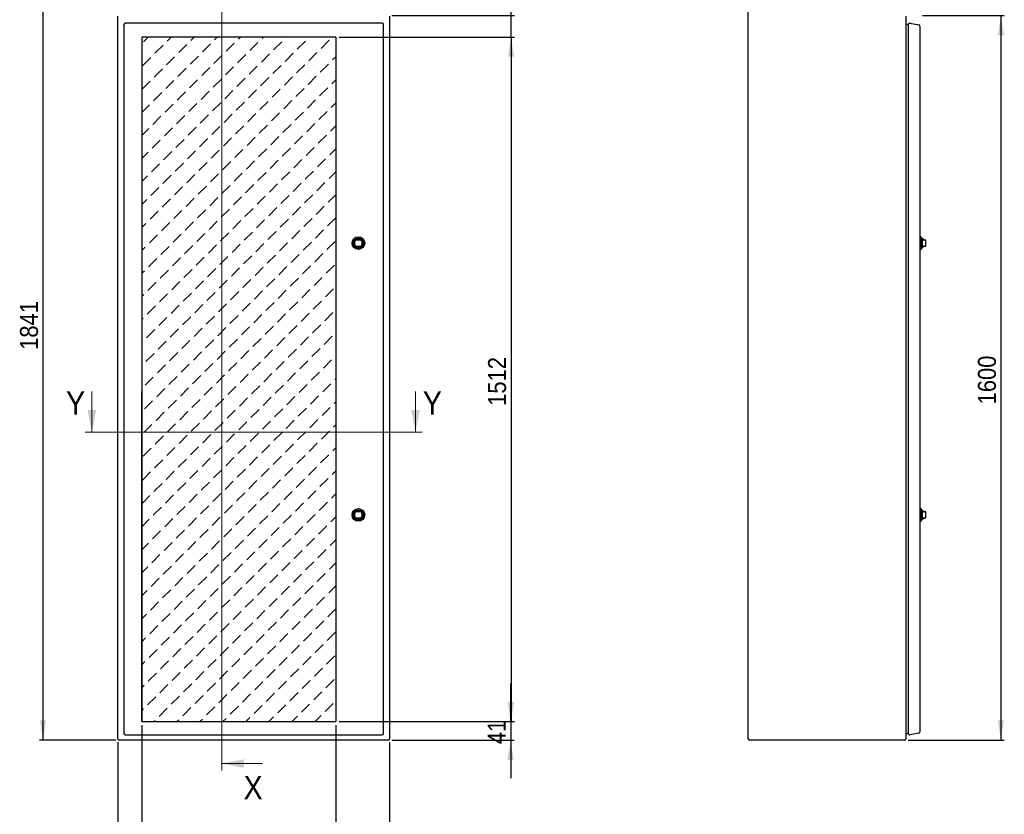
# Model space of a CAD drawing. Header units: millimetres. Extents: x 0 to 6308, y -1 to 4454.
# Tile 4 of 6: x 2628 to 4801, y 1518 to 3272. Entities that reach past the tile are written whole.
import ezdxf

# ---------------------------------------------------------------- set-up
doc = ezdxf.new("R2010")
doc.units = ezdxf.units.MM
doc.header["$LTSCALE"] = 7.5
doc.layers.add('SLD-0', color=7, linetype='Continuous')
doc.layers.add('SLD-0_0', color=179, linetype='Continuous')
doc.styles.add('SLDTEXTSTYLE3', font='GOTHIC.TTF', dxfattribs={"width": 0.913})
doc.dimstyles.new('SLDDIMSTYLE0', dxfattribs={"dimtxt": 39.6875, "dimasz": 43.65625, "dimexe": 0, "dimexo": 0.0625, "dimgap": 9.921875, "dimtad": 1, "dimrnd": 1e-09, "dimzin": 12, "dimdsep": 46, "dimtxsty": 'SLDTEXTSTYLE3', "dimsah": 1, "dimcen": 0.09, "dimadec": 0, "dimazin": 3, "dimtfac": 1, "dimtmove": 0, "dimatfit": 0, "dimfxl": 1, "dimfrac": 2, "dimtolj": 1, "dimtzin": 12, "dimarcsym": 0})
doc.dimstyles.new('SLDDIMSTYLE1', dxfattribs={"dimtxt": 39.6875, "dimasz": 43.65625, "dimexe": 0, "dimexo": 0.0625, "dimgap": 9.921875, "dimtad": 1, "dimdec": 0, "dimrnd": 1e-09, "dimzin": 12, "dimdsep": 46, "dimtxsty": 'SLDTEXTSTYLE3', "dimsah": 1, "dimcen": 0.09, "dimadec": 0, "dimazin": 3, "dimtfac": 1, "dimtdec": 0, "dimtmove": 0, "dimatfit": 0, "dimfxl": 1, "dimfrac": 2, "dimtolj": 1, "dimtzin": 12, "dimarcsym": 0})
doc.dimstyles.new('SLDDIMSTYLE2', dxfattribs={"dimtxt": 39.6875, "dimasz": 43.65625, "dimexe": 0, "dimexo": 0.0625, "dimgap": 9.921875, "dimtad": 1, "dimdec": 0, "dimrnd": 1e-09, "dimzin": 12, "dimdsep": 46, "dimtxsty": 'SLDTEXTSTYLE3', "dimsah": 1, "dimcen": 0.09, "dimadec": 0, "dimazin": 3, "dimtfac": 1, "dimtdec": 0, "dimtofl": 0, "dimtmove": 0, "dimatfit": 3, "dimfxl": 1, "dimfrac": 2, "dimtolj": 1, "dimtzin": 12, "dimarcsym": 0})
doc.dimstyles.new('SLDDIMSTYLE3', dxfattribs={"dimtxt": 39.6875, "dimasz": 43.65625, "dimexe": 0, "dimexo": 0.0625, "dimgap": 9.921875, "dimtad": 1, "dimrnd": 1e-09, "dimzin": 12, "dimdsep": 46, "dimtxsty": 'SLDTEXTSTYLE3', "dimsah": 1, "dimcen": 0.09, "dimadec": 0, "dimazin": 3, "dimtfac": 1, "dimtofl": 0, "dimtmove": 0, "dimatfit": 3, "dimfxl": 1, "dimfrac": 2, "dimtolj": 1, "dimtzin": 12, "dimarcsym": 0})

# ---------------------------------------------------------------- blocks, each defined once
blk = doc.blocks.new('SW_HATCH_1')
at = {"color": 0, "linetype": 'Continuous', "lineweight": 18}
for p, q in [((0, 0), (10.6, 10.6)), ((52.3, 1.5), (61.4, 10.6)), ((104.7, 3.1), (112.2, 10.6)), ((157, 4.6), (163, 10.6)), ((209.4, 6.2), (213.8, 10.6)), ((261.7, 7.7), (264.6, 10.6)), ((287.1, -17.7), (305.1, 0.3)), ((314, 9.2), (315.4, 10.6)), ((339.4, -16.2), (357.4, 1.8)), ((391.8, -14.6), (409.7, 3.3)), ((25.4, -25.4), (43.4, -7.4)), ((77.7, -23.9), (95.7, -5.9)), ((130.1, -22.3), (148, -4.4)), ((182.4, -20.8), (200.4, -2.8)), ((234.8, -19.2), (252.7, -1.3)), ((-1.5, -52.3), (16.4, -34.4)), ((50.8, -50.8), (68.8, -32.8)), ((103.1, -49.3), (121.1, -31.3)), ((155.5, -47.7), (173.4, -29.8)), ((207.8, -46.2), (225.8, -28.2)), ((260.2, -44.6), (278.1, -26.7)), ((312.5, -43.1), (330.5, -25.1)), ((364.8, -41.6), (382.8, -23.6)), ((417.2, -40), (424.2, -33)), ((23.9, -77.7), (41.8, -59.8)), ((76.2, -76.2), (94.2, -58.2)), ((128.5, -74.7), (146.5, -56.7)), ((180.9, -73.1), (198.8, -55.2)), ((233.2, -71.6), (251.2, -53.6)), ((285.6, -70), (303.5, -52.1)), ((337.9, -68.5), (355.9, -50.5)), ((390.2, -67), (408.2, -49)), ((-3.1, -104.7), (14.9, -86.7)), ((49.3, -103.1), (67.2, -85.2)), ((101.6, -101.6), (119.6, -83.6)), ((153.9, -100.1), (171.9, -82.1)), ((206.3, -98.5), (224.2, -80.6)), ((258.6, -97), (276.6, -79)), ((311, -95.4), (328.9, -77.5)), ((363.3, -93.9), (381.3, -75.9)), ((415.6, -92.4), (424.2, -83.8)), ((179.3, -125.5), (197.3, -107.5)), ((231.7, -123.9), (249.6, -106)), ((284, -122.4), (302, -104.4)), ((336.4, -120.8), (354.3, -102.9)), ((388.7, -119.3), (406.7, -101.3)), ((22.3, -130.1), (40.3, -112.1)), ((74.7, -128.5), (92.6, -110.6)), ((127, -127), (145, -109)), ((309.4, -147.8), (327.4, -129.8)), ((361.8, -146.2), (379.7, -128.3)), ((-3.8, -156.2), (13.3, -139.1)), ((47.7, -155.5), (65.7, -137.5)), ((100.1, -153.9), (118, -136)), ((152.4, -152.4), (170.4, -134.4)), ((204.7, -150.9), (222.7, -132.9)), ((257.1, -149.3), (275, -131.4)), ((414.1, -144.7), (424.2, -134.6)), ((20.8, -182.4), (38.7, -164.5)), ((73.1, -180.9), (91.1, -162.9)), ((125.5, -179.3), (143.4, -161.4)), ((177.8, -177.8), (195.8, -159.8)), ((230.1, -176.3), (248.1, -158.3)), ((282.5, -174.7), (300.4, -156.8)), ((334.8, -173.2), (352.8, -155.2)), ((387.2, -171.6), (405.1, -153.7)), ((-3.8, -207), (11.8, -191.4)), ((46.2, -207.8), (64.1, -189.9)), ((98.5, -206.3), (116.5, -188.3)), ((150.9, -204.7), (168.8, -186.8)), ((203.2, -203.2), (221.2, -185.2)), ((255.5, -201.7), (273.5, -183.7)), ((307.9, -200.1), (325.8, -182.2)), ((360.2, -198.6), (378.2, -180.6)), ((412.6, -197), (424.2, -185.4)), ((19.2, -234.8), (37.2, -216.8)), ((71.6, -233.2), (89.5, -215.3)), ((123.9, -231.7), (141.9, -213.7)), ((176.3, -230.1), (194.2, -212.2)), ((228.6, -228.6), (246.6, -210.6)), ((280.9, -227.1), (298.9, -209.1)), ((333.3, -225.5), (351.2, -207.6)), ((385.6, -224), (403.6, -206)), ((201.7, -255.5), (219.6, -237.6)), ((254, -254), (272, -236)), ((306.3, -252.5), (324.3, -234.5)), ((358.7, -250.9), (376.6, -233)), ((411, -249.4), (424.2, -236.2)), ((-3.8, -257.8), (10.3, -243.7)), ((44.6, -260.2), (62.6, -242.2)), ((97, -258.6), (114.9, -240.7)), ((149.3, -257.1), (167.3, -239.1)), ((331.7, -277.9), (349.7, -259.9)), ((384.1, -276.3), (402, -258.4)), ((17.7, -287.1), (35.7, -269.1)), ((70, -285.6), (88, -267.6)), ((122.4, -284), (140.3, -266.1)), ((174.7, -282.5), (192.7, -264.5)), ((227.1, -280.9), (245, -263)), ((279.4, -279.4), (297.4, -261.4)), ((-3.8, -308.6), (8.7, -296.1)), ((43.1, -312.5), (61.1, -294.5)), ((95.4, -311), (113.4, -293)), ((147.8, -309.4), (165.7, -291.5)), ((200.1, -307.9), (218.1, -289.9)), ((252.5, -306.3), (270.4, -288.4)), ((304.8, -304.8), (322.8, -286.8)), ((357.1, -303.3), (375.1, -285.3)), ((409.5, -301.7), (424.2, -287)), ((16.2, -339.4), (34.1, -321.5)), ((68.5, -337.9), (86.5, -319.9)), ((120.8, -336.4), (138.8, -318.4)), ((173.2, -334.8), (191.1, -316.9)), ((225.5, -333.3), (243.5, -315.3)), ((277.9, -331.7), (295.8, -313.8)), ((330.2, -330.2), (348.2, -312.2)), ((382.5, -328.7), (400.5, -310.7)), ((41.6, -364.8), (59.5, -346.9)), ((93.9, -363.3), (111.9, -345.3)), ((146.2, -361.8), (164.2, -343.8)), ((198.6, -360.2), (216.5, -342.3)), ((250.9, -358.7), (268.9, -340.7)), ((303.3, -357.1), (321.2, -339.2)), ((355.6, -355.6), (373.6, -337.6)), ((407.9, -354.1), (424.2, -337.8)), ((-3.8, -359.4), (7.2, -348.4)), ((171.6, -387.2), (189.6, -369.2)), ((224, -385.6), (241.9, -367.7)), ((276.3, -384.1), (294.3, -366.1)), ((328.7, -382.5), (346.6, -364.6)), ((381, -381), (399, -363)), ((14.6, -391.8), (32.6, -373.8)), ((67, -390.2), (84.9, -372.3)), ((119.3, -388.7), (137.3, -370.7)), ((354.1, -407.9), (372, -390)), ((406.4, -406.4), (424.2, -388.6)), ((-3.8, -410.2), (5.6, -400.8)), ((40, -417.2), (58, -399.2)), ((92.4, -415.6), (110.3, -397.7)), ((144.7, -414.1), (162.7, -396.1)), ((197, -412.6), (215, -394.6)), ((249.4, -411), (267.3, -393.1)), ((301.7, -409.5), (319.7, -391.5)), ((13.1, -444.1), (31, -426.2)), ((65.4, -442.6), (83.4, -424.6)), ((117.8, -441), (135.7, -423.1)), ((170.1, -439.5), (188.1, -421.5)), ((222.4, -438), (240.4, -420)), ((274.8, -436.4), (292.7, -418.5)), ((327.1, -434.9), (345.1, -416.9)), ((379.5, -433.3), (397.4, -415.4)), ((-3.8, -461), (4.1, -453.1)), ((38.5, -469.5), (56.4, -451.6)), ((90.8, -468), (108.8, -450)), ((143.2, -466.4), (161.1, -448.5)), ((195.5, -464.9), (213.5, -446.9)), ((247.8, -463.4), (265.8, -445.4)), ((300.2, -461.8), (318.1, -443.9)), ((352.5, -460.3), (370.5, -442.3)), ((404.9, -458.7), (422.8, -440.8)), ((63.9, -494.9), (81.8, -477)), ((116.2, -493.4), (134.2, -475.4)), ((168.6, -491.8), (186.5, -473.9)), ((220.9, -490.3), (238.9, -472.3)), ((273.2, -488.8), (291.2, -470.8)), ((325.6, -487.2), (343.5, -469.3)), ((377.9, -485.7), (395.9, -467.7)), ((11.5, -496.5), (29.5, -478.5)), ((194, -517.2), (211.9, -499.3)), ((246.3, -515.7), (264.3, -497.7)), ((298.6, -514.2), (316.6, -496.2)), ((351, -512.6), (368.9, -494.7)), ((403.3, -511.1), (421.3, -493.1)), ((-3.8, -511.8), (2.6, -505.4)), ((36.9, -521.9), (54.9, -503.9)), ((89.3, -520.3), (107.2, -502.4)), ((141.6, -518.8), (159.6, -500.8)), ((376.4, -538), (394.3, -520.1)), ((10, -548.8), (28, -530.8)), ((62.3, -547.3), (80.3, -529.3)), ((114.7, -545.7), (132.6, -527.8)), ((167, -544.2), (185, -526.2)), ((219.4, -542.6), (237.3, -524.7)), ((271.7, -541.1), (289.7, -523.1)), ((324, -539.6), (342, -521.6)), ((-3.8, -562.6), (1, -557.8)), ((35.4, -574.2), (53.4, -556.2)), ((87.7, -572.7), (105.7, -554.7)), ((140.1, -571.1), (158, -553.2)), ((192.4, -569.6), (210.4, -551.6)), ((244.8, -568), (262.7, -550.1)), ((297.1, -566.5), (315.1, -548.5)), ((349.4, -565), (367.4, -547)), ((401.8, -563.4), (419.7, -545.5)), ((8.5, -601.1), (26.4, -583.2)), ((60.8, -599.6), (78.8, -581.6)), ((113.1, -598.1), (131.1, -580.1)), ((165.5, -596.5), (183.4, -578.6)), ((217.8, -595), (235.8, -577)), ((270.2, -593.4), (288.1, -575.5)), ((322.5, -591.9), (340.5, -573.9)), ((374.8, -590.4), (392.8, -572.4)), ((86.2, -625), (104.2, -607)), ((138.5, -623.5), (156.5, -605.5)), ((190.9, -621.9), (208.8, -604)), ((243.2, -620.4), (261.2, -602.4)), ((295.6, -618.8), (313.5, -600.9)), ((347.9, -617.3), (365.9, -599.3)), ((400.2, -615.8), (418.2, -597.8)), ((-3.8, -613.4), (-0.5, -610.1)), ((33.9, -626.5), (51.8, -608.6)), ((216.3, -647.3), (234.2, -629.4)), ((268.6, -645.8), (286.6, -627.8)), ((321, -644.2), (338.9, -626.3)), ((373.3, -642.7), (391.3, -624.7)), ((6.9, -653.5), (24.9, -635.5)), ((59.3, -651.9), (77.2, -634)), ((111.6, -650.4), (129.6, -632.4)), ((163.9, -648.9), (181.9, -630.9)), ((346.4, -669.6), (364.3, -651.7)), ((398.7, -668.1), (416.7, -650.1)), ((-3.8, -664.2), (-2.1, -662.5)), ((32.3, -678.9), (50.3, -660.9)), ((84.7, -677.3), (102.6, -659.4)), ((137, -675.8), (155, -657.8)), ((189.3, -674.3), (207.3, -656.3)), ((241.7, -672.7), (259.6, -654.8)), ((294, -671.2), (312, -653.2)), ((5.4, -705.8), (23.3, -687.9)), ((57.7, -704.3), (75.7, -686.3)), ((110.1, -702.7), (128, -684.8)), ((162.4, -701.2), (180.4, -683.2)), ((214.7, -699.7), (232.7, -681.7)), ((267.1, -698.1), (285, -680.2)), ((319.4, -696.6), (337.4, -678.6)), ((371.8, -695), (389.7, -677.1)), ((424.1, -693.5), (424.2, -693.4)), ((-3.8, -715), (-3.6, -714.8)), ((30.8, -731.2), (48.7, -713.3)), ((83.1, -729.7), (101.1, -711.7)), ((135.5, -728.1), (153.4, -710.2)), ((187.8, -726.6), (205.8, -708.6)), ((240.1, -725.1), (258.1, -707.1)), ((292.5, -723.5), (310.4, -705.6)), ((344.8, -722), (362.8, -704)), ((397.2, -720.4), (415.1, -702.5)), ((108.5, -755.1), (126.5, -737.1)), ((160.9, -753.5), (178.8, -735.6)), ((213.2, -752), (231.2, -734)), ((265.5, -750.5), (283.5, -732.5)), ((317.9, -748.9), (335.8, -731)), ((370.2, -747.4), (388.2, -729.4)), ((3.8, -758.2), (21.8, -740.2)), ((56.2, -756.6), (74.1, -738.7)), ((238.6, -777.4), (256.6, -759.4)), ((290.9, -775.9), (308.9, -757.9)), ((343.3, -774.3), (361.2, -756.4)), ((395.6, -772.8), (413.6, -754.8)), ((422.6, -745.8), (424.2, -744.2)), ((29.2, -783.6), (47.2, -765.6)), ((81.6, -782), (99.5, -764.1)), ((133.9, -780.5), (151.9, -762.5)), ((186.3, -778.9), (204.2, -761)), ((368.7, -799.7), (386.6, -781.8)), ((2.3, -810.5), (20.2, -792.6)), ((54.6, -809), (72.6, -791)), ((107, -807.4), (124.9, -789.5)), ((159.3, -805.9), (177.3, -787.9)), ((211.7, -804.3), (229.6, -786.4)), ((264, -802.8), (282, -784.8)), ((316.3, -801.3), (334.3, -783.3)), ((421, -798.2), (424.2, -795)), ((27.7, -835.9), (45.6, -818)), ((80, -834.4), (98, -816.4)), ((132.4, -832.8), (150.3, -814.9)), ((184.7, -831.3), (202.7, -813.3)), ((237.1, -829.7), (255, -811.8)), ((289.4, -828.2), (307.4, -810.2)), ((341.7, -826.7), (359.7, -808.7)), ((394.1, -825.1), (412, -807.2)), ((0.7, -862.9), (18.7, -844.9)), ((53.1, -861.3), (71, -843.4)), ((105.4, -859.8), (123.4, -841.8)), ((157.8, -858.2), (175.7, -840.3)), ((210.1, -856.7), (228.1, -838.7)), ((262.5, -855.1), (280.4, -837.2)), ((314.8, -853.6), (332.8, -835.6)), ((367.1, -852.1), (385.1, -834.1)), ((419.5, -850.5), (424.2, -845.8)), ((78.5, -886.7), (96.4, -868.8)), ((130.8, -885.2), (148.8, -867.2)), ((183.2, -883.6), (201.1, -865.7)), ((235.5, -882.1), (253.5, -864.1)), ((287.9, -880.5), (305.8, -862.6)), ((340.2, -879), (358.2, -861)), ((392.5, -877.5), (410.5, -859.5)), ((26.1, -888.3), (44.1, -870.3)), ((260.9, -907.5), (278.9, -889.5)), ((313.3, -905.9), (331.2, -888)), ((365.6, -904.4), (383.6, -886.4)), ((-0.8, -915.2), (17.2, -897.2)), ((51.5, -913.7), (69.5, -895.7)), ((103.9, -912.1), (121.8, -894.2)), ((156.2, -910.6), (174.2, -892.6)), ((208.6, -909), (226.5, -891.1)), ((391, -929.8), (409, -911.8)), ((417.9, -902.9), (424.2, -896.6)), ((24.6, -940.6), (42.6, -922.6)), ((76.9, -939.1), (94.9, -921.1)), ((129.3, -937.5), (147.2, -919.6)), ((181.6, -936), (199.6, -918)), ((234, -934.4), (251.9, -916.5)), ((286.3, -932.9), (304.3, -914.9)), ((338.7, -931.3), (356.6, -913.4)), ((-2.3, -967.5), (15.6, -949.6)), ((50, -966), (68, -948)), ((102.3, -964.5), (120.3, -946.5)), ((154.7, -962.9), (172.6, -945)), ((207, -961.4), (225, -943.4)), ((259.4, -959.8), (277.3, -941.9)), ((311.7, -958.3), (329.7, -940.3)), ((364.1, -956.7), (382, -938.8)), ((416.4, -955.2), (424.2, -947.4)), ((23.1, -992.9), (41, -975)), ((75.4, -991.4), (93.4, -973.4)), ((127.7, -989.9), (145.7, -971.9)), ((180.1, -988.3), (198, -970.4)), ((232.4, -986.8), (250.4, -968.8)), ((284.8, -985.2), (302.7, -967.3)), ((337.1, -983.7), (355.1, -965.7)), ((389.5, -982.1), (407.4, -964.2)), ((100.8, -1016.8), (118.8, -998.8)), ((153.1, -1015.3), (171.1, -997.3)), ((205.5, -1013.7), (223.4, -995.8)), ((257.8, -1012.2), (275.8, -994.2)), ((310.2, -1010.6), (328.1, -992.7)), ((362.5, -1009.1), (380.5, -991.1)), ((414.9, -1007.5), (424.2, -998.2)), ((-3.8, -1019.8), (14.1, -1001.9)), ((48.5, -1018.3), (66.4, -1000.4)), ((283.2, -1037.6), (301.2, -1019.6)), ((335.6, -1036), (353.5, -1018.1)), ((387.9, -1034.5), (405.9, -1016.5)), ((21.5, -1045.3), (39.5, -1027.3)), ((73.9, -1043.7), (91.8, -1025.8)), ((126.2, -1042.2), (144.2, -1024.2)), ((178.5, -1040.7), (196.5, -1022.7)), ((230.9, -1039.1), (248.8, -1021.2)), ((-3.8, -1070.6), (12.5, -1054.3)), ((46.9, -1070.7), (64.9, -1052.7)), ((99.3, -1069.1), (117.2, -1051.2)), ((151.6, -1067.6), (169.6, -1049.6)), ((203.9, -1066.1), (221.9, -1048.1)), ((256.3, -1064.5), (274.2, -1046.6)), ((308.6, -1063), (326.6, -1045)), ((361, -1061.4), (378.9, -1043.5)), ((413.3, -1059.9), (424.2, -1049)), ((20, -1097.6), (37.9, -1079.7)), ((72.3, -1096.1), (90.3, -1078.1)), ((124.7, -1094.5), (142.6, -1076.6)), ((177, -1093), (195, -1075)), ((229.3, -1091.5), (247.3, -1073.5)), ((281.7, -1089.9), (299.6, -1072)), ((334, -1088.4), (352, -1070.4)), ((386.4, -1086.8), (404.3, -1068.9)), ((-3.8, -1121.4), (11, -1106.6)), ((45.4, -1123), (63.3, -1105.1)), ((97.7, -1121.5), (115.7, -1103.5)), ((150.1, -1119.9), (168, -1102)), ((202.4, -1118.4), (220.4, -1100.4)), ((254.7, -1116.9), (272.7, -1098.9)), ((307.1, -1115.3), (325, -1097.4)), ((359.4, -1113.8), (377.4, -1095.8)), ((411.8, -1112.2), (424.2, -1099.8)), ((123.1, -1146.9), (141.1, -1128.9)), ((175.5, -1145.3), (193.4, -1127.4)), ((227.8, -1143.8), (245.8, -1125.8)), ((280.1, -1142.3), (298.1, -1124.3)), ((332.5, -1140.7), (350.4, -1122.8)), ((384.8, -1139.2), (402.8, -1121.2)), ((18.4, -1150), (36.4, -1132)), ((70.8, -1148.4), (88.7, -1130.5)), ((253.2, -1169.2), (271.2, -1151.2)), ((305.5, -1167.7), (323.5, -1149.7)), ((357.9, -1166.1), (375.8, -1148.2)), ((410.2, -1164.6), (424.2, -1150.6)), ((-3.8, -1172.2), (9.5, -1158.9)), ((43.8, -1175.4), (61.8, -1157.4)), ((96.2, -1173.8), (114.1, -1155.9)), ((148.5, -1172.3), (166.5, -1154.3)), ((200.9, -1170.7), (218.8, -1152.8)), ((16.9, -1202.3), (34.9, -1184.3)), ((69.2, -1200.8), (87.2, -1182.8)), ((121.6, -1199.2), (139.5, -1181.3)), ((173.9, -1197.7), (191.9, -1179.7)), ((226.3, -1196.1), (244.2, -1178.2)), ((278.6, -1194.6), (296.6, -1176.6)), ((330.9, -1193.1), (348.9, -1175.1)), ((383.3, -1191.5), (401.2, -1173.6)), ((-3.8, -1223), (7.9, -1211.3)), ((42.3, -1227.7), (60.3, -1209.7)), ((94.6, -1226.2), (112.6, -1208.2)), ((147, -1224.6), (164.9, -1206.7)), ((199.3, -1223.1), (217.3, -1205.1)), ((251.7, -1221.5), (269.6, -1203.6)), ((304, -1220), (322, -1202)), ((356.3, -1218.5), (374.3, -1200.5)), ((408.7, -1216.9), (424.2, -1201.4)), ((15.4, -1254.6), (33.3, -1236.7)), ((67.7, -1253.1), (85.7, -1235.1)), ((120, -1251.6), (138, -1233.6)), ((172.4, -1250), (190.3, -1232.1)), ((224.7, -1248.5), (242.7, -1230.5)), ((277.1, -1246.9), (295, -1229)), ((329.4, -1245.4), (347.4, -1227.4)), ((381.7, -1243.9), (399.7, -1225.9)), ((145.4, -1277), (163.4, -1259)), ((197.8, -1275.4), (215.7, -1257.5)), ((250.1, -1273.9), (268.1, -1255.9)), ((302.5, -1272.3), (320.4, -1254.4)), ((354.8, -1270.8), (372.8, -1252.8)), ((407.1, -1269.3), (424.2, -1252.2)), ((-3.8, -1273.8), (6.4, -1263.6)), ((40.8, -1280), (58.7, -1262.1)), ((93.1, -1278.5), (111.1, -1260.5)), ((275.5, -1299.3), (293.5, -1281.3)), ((327.9, -1297.7), (345.8, -1279.8)), ((380.2, -1296.2), (398.2, -1278.2)), ((13.8, -1307), (31.8, -1289)), ((66.2, -1305.4), (84.1, -1287.5)), ((118.5, -1303.9), (136.5, -1285.9)), ((170.8, -1302.4), (188.8, -1284.4)), ((223.2, -1300.8), (241.1, -1282.9)), ((-3.8, -1324.6), (4.8, -1316)), ((39.2, -1332.4), (57.2, -1314.4)), ((91.6, -1330.8), (109.5, -1312.9)), ((143.9, -1329.3), (161.9, -1311.3)), ((196.2, -1327.8), (214.2, -1309.8)), ((248.6, -1326.2), (266.5, -1308.3)), ((300.9, -1324.7), (318.9, -1306.7)), ((353.3, -1323.1), (371.2, -1305.2)), ((405.6, -1321.6), (423.6, -1303.6)), ((12.3, -1359.3), (30.2, -1341.4)), ((64.6, -1357.8), (82.6, -1339.8)), ((117, -1356.2), (134.9, -1338.3)), ((169.3, -1354.7), (187.3, -1336.7)), ((221.6, -1353.2), (239.6, -1335.2)), ((274, -1351.6), (291.9, -1333.7)), ((326.3, -1350.1), (344.3, -1332.1)), ((378.7, -1348.5), (396.6, -1330.6)), ((-3.8, -1375.4), (3.3, -1368.3)), ((37.7, -1384.7), (55.6, -1366.8)), ((90, -1383.2), (108, -1365.2)), ((142.4, -1381.6), (160.3, -1363.7)), ((194.7, -1380.1), (212.7, -1362.1)), ((247, -1378.6), (265, -1360.6)), ((299.4, -1377), (317.3, -1359.1)), ((351.7, -1375.5), (369.7, -1357.5)), ((404.1, -1373.9), (422, -1356)), ((167.8, -1407), (185.7, -1389.1)), ((220.1, -1405.5), (238.1, -1387.5)), ((272.4, -1404), (290.4, -1386)), ((324.8, -1402.4), (342.7, -1384.5)), ((377.1, -1400.9), (395.1, -1382.9)), ((10.7, -1411.7), (28.7, -1393.7)), ((63.1, -1410.1), (81, -1392.2)), ((115.4, -1408.6), (133.4, -1390.6)), ((297.8, -1429.4), (315.8, -1411.4)), ((350.2, -1427.8), (368.1, -1409.9)), ((402.5, -1426.3), (420.5, -1408.3)), ((-3.8, -1426.2), (1.8, -1420.6)), ((36.1, -1437.1), (54.1, -1419.1)), ((88.5, -1435.5), (106.4, -1417.6)), ((140.8, -1434), (158.8, -1416)), ((193.2, -1432.4), (211.1, -1414.5)), ((245.5, -1430.9), (263.5, -1412.9)), ((9.2, -1464), (27.2, -1446)), ((61.5, -1462.5), (79.5, -1444.5)), ((113.9, -1460.9), (131.8, -1443)), ((166.2, -1459.4), (184.2, -1441.4)), ((218.6, -1457.8), (236.5, -1439.9)), ((270.9, -1456.3), (288.9, -1438.3)), ((323.2, -1454.8), (341.2, -1436.8)), ((375.6, -1453.2), (393.5, -1435.3)), ((-3.8, -1477), (0.2, -1473)), ((34.6, -1489.4), (52.6, -1471.4)), ((86.9, -1487.9), (104.9, -1469.9)), ((139.3, -1486.3), (157.2, -1468.4)), ((191.6, -1484.8), (209.6, -1466.8)), ((244, -1483.2), (261.9, -1465.3)), ((296.3, -1481.7), (314.3, -1463.7)), ((348.6, -1480.2), (366.6, -1462.2)), ((401, -1478.6), (418.9, -1460.7)), ((23, -1501), (25.6, -1498.4)), ((73.8, -1501), (78, -1496.8)), ((124.6, -1501), (130.3, -1495.3)), ((175.4, -1501), (182.6, -1493.8)), ((226.2, -1501), (235, -1492.2)), ((277, -1501), (287.3, -1490.7)), ((327.8, -1501), (339.7, -1489.1)), ((378.6, -1501), (392, -1487.6))]:
    blk.add_line(p, q, dxfattribs=at)
blk = doc.blocks.new('_D')
at = {"layer": 'SLD-0'}
for p, q in [((2897.3, 1714.7), (2897.3, 1440)), ((2844.3, 1676.7), (2844.3, 1440)), ((2844.3, 1447.5), (2720.9, 1447.5)), ((2897.3, 1447.5), (2844.3, 1447.5)), ((2897.3, 1447.5), (2981.2, 1447.5))]:
    blk.add_line(p, q, dxfattribs=at)
for points in [[(2844.3, 1447.5), (2800.6, 1454.2), (2800.6, 1440.8)], [(2897.3, 1447.5), (2940.9, 1440.8), (2940.9, 1454.2)]]:
    blk.add_solid(points, dxfattribs=at)
at = {"layer": 'SLD-0', "insert": (2720.9, 1498.2), "char_height": 39.69, "attachment_point": 1, "style": 'SLDTEXTSTYLE3'}
blk.add_mtext('53', dxfattribs=at)
blk = doc.blocks.new('_D_1')
at = {"layer": 'SLD-0'}
for p, q in [((3711.3, 1722.2), (3711.3, 1806.2)), ((3332.8, 1722.2), (3718.8, 1722.2)), ((3711.3, 1722.2), (3711.3, 1681.2)), ((3448.8, 1681.2), (3718.8, 1681.2)), ((3711.3, 1681.2), (3711.3, 1597.2))]:
    blk.add_line(p, q, dxfattribs=at)
for points in [[(3711.3, 1722.2), (3718, 1765.9), (3704.5, 1765.9)], [(3711.3, 1681.2), (3704.5, 1637.5), (3718, 1637.5)]]:
    blk.add_solid(points, dxfattribs=at)
at = {"layer": 'SLD-0', "insert": (3660.6, 1672.4), "char_height": 39.69, "attachment_point": 1, "rotation": 90, "style": 'SLDTEXTSTYLE3'}
blk.add_mtext('41', dxfattribs=at)
blk = doc.blocks.new('_D_2')
at = {"layer": 'SLD-0'}
for p, q in [((3712.1, 3281.2), (3712.1, 3408.9)), ((3448.8, 3281.2), (3719.6, 3281.2)), ((3712.1, 3233.8), (3712.1, 3281.2)), ((3332.8, 3233.8), (3719.6, 3233.8)), ((3712.1, 3233.8), (3712.1, 3149.8))]:
    blk.add_line(p, q, dxfattribs=at)
for points in [[(3712.1, 3281.2), (3718.8, 3324.9), (3705.4, 3324.9)], [(3712.1, 3233.8), (3705.4, 3190.1), (3718.8, 3190.1)]]:
    blk.add_solid(points, dxfattribs=at)
at = {"layer": 'SLD-0', "insert": (3661.4, 3350.3), "char_height": 39.69, "attachment_point": 1, "rotation": 90, "style": 'SLDTEXTSTYLE3'}
blk.add_mtext('47', dxfattribs=at)
blk = doc.blocks.new('_D_3')
at = {"layer": 'SLD-0'}
for p, q in [((3332.8, 3233.8), (3719.6, 3233.8)), ((3712.1, 3233.8), (3712.1, 1722.2)), ((3332.8, 1722.2), (3719.6, 1722.2))]:
    blk.add_line(p, q, dxfattribs=at)
for points in [[(3712.1, 3233.8), (3705.4, 3190.1), (3718.8, 3190.1)], [(3712.1, 1722.2), (3718.8, 1765.9), (3705.4, 1765.9)]]:
    blk.add_solid(points, dxfattribs=at)
at = {"layer": 'SLD-0', "insert": (3661.4, 2419.4), "char_height": 39.69, "attachment_point": 1, "rotation": 90, "style": 'SLDTEXTSTYLE3'}
blk.add_mtext('1512', dxfattribs=at)
blk = doc.blocks.new('_D_4')
at = {"layer": 'SLD-0'}
for p, q in [((3325.3, 1714.7), (3325.3, 1440)), ((3444.3, 1676.7), (3444.3, 1440)), ((3325.3, 1447.5), (3241.3, 1447.5)), ((3444.3, 1447.5), (3325.3, 1447.5)), ((3444.3, 1447.5), (3528.2, 1447.5))]:
    blk.add_line(p, q, dxfattribs=at)
for points in [[(3325.3, 1447.5), (3281.6, 1454.2), (3281.6, 1440.8)], [(3444.3, 1447.5), (3487.9, 1440.8), (3487.9, 1454.2)]]:
    blk.add_solid(points, dxfattribs=at)
at = {"layer": 'SLD-0', "insert": (3340.8, 1498.2), "char_height": 39.69, "attachment_point": 1, "style": 'SLDTEXTSTYLE3'}
blk.add_mtext('119', dxfattribs=at)
blk = doc.blocks.new('_D_5')
at = {"layer": 'SLD-0'}
for p, q in [((2897.3, 1714.7), (2897.3, 1440)), ((3325.3, 1714.7), (3325.3, 1440)), ((2897.3, 1447.5), (3325.3, 1447.5))]:
    blk.add_line(p, q, dxfattribs=at)
for points in [[(2897.3, 1447.5), (2940.9, 1440.8), (2940.9, 1454.2)], [(3325.3, 1447.5), (3281.6, 1454.2), (3281.6, 1440.8)]]:
    blk.add_solid(points, dxfattribs=at)
at = {"layer": 'SLD-0', "insert": (3067.3, 1498.2), "char_height": 39.69, "attachment_point": 1, "style": 'SLDTEXTSTYLE3'}
blk.add_mtext('428', dxfattribs=at)
blk = doc.blocks.new('_D_6')
at = {"layer": 'SLD-0'}
for p, q in [((2839.8, 3522.2), (2671.8, 3522.2)), ((2679.3, 3522.2), (2679.3, 1681.2)), ((2839.8, 1681.2), (2671.8, 1681.2))]:
    blk.add_line(p, q, dxfattribs=at)
for points in [[(2679.3, 3522.2), (2672.5, 3478.5), (2686, 3478.5)], [(2679.3, 1681.2), (2686, 1724.9), (2672.5, 1724.9)]]:
    blk.add_solid(points, dxfattribs=at)
at = {"layer": 'SLD-0', "insert": (2628.6, 2543.1), "char_height": 39.69, "attachment_point": 1, "rotation": 90, "style": 'SLDTEXTSTYLE3'}
blk.add_mtext('1841', dxfattribs=at)
blk = doc.blocks.new('_D_9')
at = {"layer": 'SLD-0'}
for p, q in [((4620.1, 3281.2), (4800.5, 3281.2)), ((4793, 3281.2), (4793, 1681.2)), ((4588.1, 1681.2), (4800.5, 1681.2))]:
    blk.add_line(p, q, dxfattribs=at)
for points in [[(4793, 3281.2), (4786.3, 3237.5), (4799.7, 3237.5)], [(4793, 1681.2), (4799.7, 1724.9), (4786.3, 1724.9)]]:
    blk.add_solid(points, dxfattribs=at)
at = {"layer": 'SLD-0', "insert": (4742.3, 2422.6), "char_height": 39.69, "attachment_point": 1, "rotation": 90, "style": 'SLDTEXTSTYLE3'}
blk.add_mtext('1600', dxfattribs=at)

msp = doc.modelspace()

# ---------------------------------------------------------------- linework, layer by layer
at = {"color": 7, "linetype": 'Continuous', "lineweight": 18}
for p, q in [((3073.897524, 3575.379029), (3073.897524, 1614.579701)), ((2787.255565, 2451.450882), (2787.255565, 2361.450882)), ((3501.255565, 2451.450882), (3501.255565, 2361.450882)), ((3516.255565, 2361.450882), (2772.255565, 2361.450882)), ((3163.897524, 1629.579701), (3073.897524, 1629.579701))]:
    msp.add_line(p, q, dxfattribs=at)
at = {"color": 7, "linetype": 'Continuous', "lineweight": 25}
for p, q in [((4235.559832, 1684.202098), (4235.559832, 3519.199048)), ((2844.255565, 1684.202098), (2844.255565, 3279.702098)), ((2858.003974, 3261.468689), (2858.003974, 1695.935508)), ((3427.507156, 3264.468689), (2861.003974, 3264.468689)), ((3430.507156, 1928.702098), (3430.507156, 3261.468689)), ((3444.255565, 3279.702098), (3444.255565, 1684.202098)), ((4583.559832, 3279.702098), (4583.559832, 1684.202098)), ((4588.565637, 3260.968465), (4583.559832, 3263.244223)), ((4588.565637, 3261.468689), (4588.565637, 1695.935508)), ((4592.086581, 3264.423113), (4611.818172, 3260.943901)), ((4614.297228, 3257.989477), (4614.297228, 1699.414719)), ((4614.797228, 2788.697246), (4614.297228, 2788.697246)), ((4614.297228, 2783.279822), (4614.797228, 2783.279822)), ((4616.297228, 2792.697246), (4614.797228, 2792.697246)), ((4614.797228, 2792.697246), (4614.797228, 2764.697246)), ((4618.797228, 2790.197246), (4616.297228, 2792.697246)), ((4616.297228, 2792.697246), (4616.297228, 2778.697246)), ((4618.797228, 2767.197246), (4618.797228, 2790.197246)), ((4619.497228, 2788.447245), (4619.497228, 2768.947247)), ((4621.997228, 2787.197246), (4621.663291, 2787.197246)), ((4621.997228, 2787.197246), (4621.997228, 2785.197246)), ((4621.997228, 2785.197246), (4624.597228, 2785.197246)), ((4627.597228, 2773.197247), (4627.597228, 2784.197246)), ((4614.797228, 2774.114673), (4614.297228, 2774.114673)), ((4614.297228, 2768.697246), (4614.797228, 2768.697246)), ((4614.797228, 2764.697246), (4616.297228, 2764.697246)), ((4616.297228, 2778.697246), (4616.297228, 2764.697246)), ((4616.297228, 2764.697246), (4618.797228, 2767.197246)), ((4621.663291, 2770.197246), (4621.997228, 2770.197246)), ((4621.997228, 2772.197246), (4621.997228, 2770.197246)), ((4624.597228, 2772.197246), (4621.997228, 2772.197246)), ((4614.797228, 2188.697098), (4614.297228, 2188.697098)), ((4614.297228, 2183.279674), (4614.797228, 2183.279674)), ((4614.797228, 2174.114526), (4614.297228, 2174.114526)), ((4616.297228, 2192.697098), (4614.797228, 2192.697098)), ((4614.797228, 2192.697098), (4614.797228, 2164.697098)), ((4618.797228, 2190.197098), (4616.297228, 2192.697098)), ((4616.297228, 2192.697098), (4616.297228, 2178.697098)), ((4616.297228, 2178.697098), (4616.297228, 2164.697098)), ((4618.797228, 2167.197098), (4618.797228, 2190.197098)), ((4619.497228, 2188.447097), (4619.497228, 2168.947099)), ((4621.997228, 2187.197098), (4621.663291, 2187.197098)), ((4621.997228, 2187.197098), (4621.997228, 2185.197098)), ((4621.997228, 2185.197098), (4624.597228, 2185.197098)), ((4627.597228, 2173.197099), (4627.597228, 2184.197098)), ((4614.297228, 2168.697098), (4614.797228, 2168.697098)), ((4614.797228, 2164.697098), (4616.297228, 2164.697098)), ((4616.297228, 2164.697098), (4618.797228, 2167.197098)), ((4621.663291, 2170.197098), (4621.997228, 2170.197098)), ((4621.997228, 2172.197098), (4621.997228, 2170.197098)), ((4624.597228, 2172.197098), (4621.997228, 2172.197098)), ((3430.507156, 1695.935508), (3430.507156, 1928.702098)), ((4588.565637, 1696.435732), (4583.559832, 1694.159974)), ((4611.818172, 1696.460296), (4592.086581, 1692.981084)), ((2853.77035, 1681.202098), (2847.255565, 1681.202098)), ((3434.740781, 1681.202098), (2853.77035, 1681.202098)), ((2861.003974, 1692.935508), (3427.507156, 1692.935508)), ((3441.255565, 1681.202098), (3434.740781, 1681.202098)), ((4575.998131, 1681.202098), (4238.559832, 1681.202098)), ((4580.559832, 1681.202098), (4575.998131, 1681.202098))]:
    msp.add_line(p, q, dxfattribs=at)
for centre, radius in [((3375.255565, 2778.697246), 14), ((3375.255565, 2778.697246), 11.5), ((3375.255565, 2778.697246), 10.5), ((3375.255565, 2778.697246), 9.75), ((3375.255565, 2178.697098), 14), ((3375.255565, 2178.697098), 11.5), ((3375.255565, 2178.697098), 10.5), ((3375.255565, 2178.697098), 9.75)]:
    msp.add_circle(centre, radius, dxfattribs=at)
for centre, radius, start, end in [((2861.003974, 3261.468689), 3, 90, 180), ((3427.507156, 3261.468689), 3, 0, 90), ((4591.565637, 3261.468689), 3, 80, 180), ((4611.297228, 3257.989477), 3, 0, 80), ((3375.255565, 2778.697246), 8.5, 130.119166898, 229.880833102), ((3375.255565, 2778.697246), 8.5, 49.880833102, 130.119166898), ((3375.255565, 2778.697246), 8.5, 310.119166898, 49.880833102), ((4618.247228, 2787.947246), 1.25, 0, 63.896118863), ((4619.498228, 2787.947246), 0.5, 30, 90.114591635), ((4621.663291, 2789.197246), 2, 210, 270), ((4624.597228, 2784.197246), 3, 0, 19.499208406), ((3375.255565, 2778.697246), 8.5, 229.880833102, 310.119166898), ((4618.247228, 2769.447246), 1.25, 296.103881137, 0), ((4619.498228, 2769.447246), 0.5, 269.885408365, 330), ((4621.663291, 2768.197246), 2, 90, 150), ((4624.597228, 2773.197246), 3, 340.530953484, 0), ((3375.255565, 2178.697098), 8.5, 130.119166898, 229.880833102), ((3375.255565, 2178.697098), 8.5, 49.880833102, 130.119166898), ((3375.255565, 2178.697098), 8.5, 310.119166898, 49.880833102), ((4618.247228, 2187.947098), 1.25, 0, 63.896118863), ((4619.498228, 2187.947098), 0.5, 30, 90.114591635), ((4621.663291, 2189.197098), 2, 210, 270), ((4624.597228, 2184.197098), 3, 0, 19.499208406), ((4624.597228, 2173.197098), 3, 340.530953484, 0), ((3375.255565, 2178.697098), 8.5, 229.880833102, 310.119166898), ((4618.247228, 2169.447098), 1.25, 296.103881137, 0), ((4619.498228, 2169.447098), 0.5, 269.885408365, 330), ((4621.663291, 2168.197098), 2, 90, 150), ((2861.003974, 1695.935508), 3, 180, 270), ((3427.507156, 1695.935508), 3, 270, 0), ((4591.565637, 1695.935508), 3, 180, 280), ((4611.297228, 1699.414719), 3, 280, 0), ((2847.255565, 1684.202098), 3, 180, 270), ((3441.255565, 1684.202098), 3, 270, 0), ((4238.559832, 1684.202098), 3, 180, 270), ((4580.559832, 1684.202098), 3, 270, 0)]:
    msp.add_arc(centre, radius, start, end, dxfattribs=at)
for points, knots in [([(3380.732791, 2785.197246), (3380.719824, 2785.197246), (3380.689955, 2785.197246), (3380.419971, 2785.197246), (3379.862428, 2785.197246), (3378.738656, 2785.197246), (3377.109393, 2785.197246), (3375.343147, 2785.197246), (3373.711428, 2785.197246), (3372.345846, 2785.197246), (3371.211348, 2785.197246), (3370.430611, 2785.197246), (3369.927007, 2785.197246), (3369.783438, 2785.197246), (3369.77885, 2785.197246), (3369.77834, 2785.197246)], [0, 0, 0, 0, 0.0369264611, 0.0850591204, 0.1377155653, 0.2227588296, 0.3675852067, 0.4999338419, 0.6129938, 0.7277864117, 0.803401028, 0.8794997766, 0.9360221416, 0.9928849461, 1, 1, 1, 1]), ([(4627.425564, 2785.197246), (4627.425595, 2785.197246), (4627.453628, 2785.197246), (4627.372937, 2785.197246), (4627.170441, 2785.197246), (4626.73404, 2785.197246), (4626.17493, 2785.197246), (4625.463275, 2785.197246), (4624.919147, 2785.197246), (4624.629446, 2785.197246), (4624.597228, 2785.197246)], [0, 0, 0, 0, 0.0002431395, 0.2262781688, 0.4557772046, 0.6069496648, 0.7590900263, 0.8720923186, 0.9857752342, 1, 1, 1, 1]), ([(3369.77834, 2772.197246), (3369.791306, 2772.197246), (3369.821175, 2772.197246), (3370.091159, 2772.197246), (3370.648703, 2772.197246), (3371.772474, 2772.197246), (3373.401738, 2772.197246), (3375.167983, 2772.197246), (3376.799703, 2772.197246), (3378.165285, 2772.197246), (3379.299783, 2772.197246), (3380.080519, 2772.197246), (3380.584124, 2772.197246), (3380.727693, 2772.197246), (3380.732281, 2772.197246), (3380.732791, 2772.197246)], [0, 0, 0, 0, 0.0369264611, 0.0850591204, 0.1377155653, 0.2227588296, 0.3675852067, 0.4999338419, 0.6129938, 0.7277864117, 0.803401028, 0.8794997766, 0.9360221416, 0.9928849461, 1, 1, 1, 1]), ([(4624.597228, 2772.197246), (4624.764881, 2772.197246), (4625.151067, 2772.197246), (4625.729775, 2772.197246), (4626.370967, 2772.197246), (4627.036952, 2772.197246), (4627.357127, 2772.197246), (4627.452845, 2772.197246), (4627.425653, 2772.197246), (4627.425652, 2772.197246)], [0, 0, 0, 0, 0.0738619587, 0.1701390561, 0.2754648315, 0.4455721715, 0.7352603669, 0.999990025, 1, 1, 1, 1]), ([(3380.732791, 2185.197098), (3380.719824, 2185.197098), (3380.689955, 2185.197098), (3380.419971, 2185.197098), (3379.862428, 2185.197098), (3378.738656, 2185.197098), (3377.109393, 2185.197098), (3375.343147, 2185.197098), (3373.711428, 2185.197098), (3372.345846, 2185.197098), (3371.211348, 2185.197098), (3370.430611, 2185.197098), (3369.927007, 2185.197098), (3369.783438, 2185.197098), (3369.77885, 2185.197098), (3369.77834, 2185.197098)], [0, 0, 0, 0, 0.0369264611, 0.0850591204, 0.1377155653, 0.2227588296, 0.3675852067, 0.4999338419, 0.6129938, 0.7277864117, 0.803401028, 0.8794997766, 0.9360221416, 0.9928849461, 1, 1, 1, 1]), ([(4627.425564, 2185.197098), (4627.425595, 2185.197098), (4627.453628, 2185.197098), (4627.372937, 2185.197098), (4627.170441, 2185.197098), (4626.73404, 2185.197098), (4626.17493, 2185.197098), (4625.463275, 2185.197098), (4624.919147, 2185.197098), (4624.629446, 2185.197098), (4624.597228, 2185.197098)], [0, 0, 0, 0, 0.0002431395, 0.2262781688, 0.4557772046, 0.6069496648, 0.7590900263, 0.8720923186, 0.9857752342, 1, 1, 1, 1]), ([(3369.77834, 2172.197098), (3369.791306, 2172.197098), (3369.821175, 2172.197098), (3370.091159, 2172.197098), (3370.648703, 2172.197098), (3371.772474, 2172.197098), (3373.401738, 2172.197098), (3375.167983, 2172.197098), (3376.799703, 2172.197098), (3378.165285, 2172.197098), (3379.299783, 2172.197098), (3380.080519, 2172.197098), (3380.584124, 2172.197098), (3380.727693, 2172.197098), (3380.732281, 2172.197098), (3380.732791, 2172.197098)], [0, 0, 0, 0, 0.0369264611, 0.0850591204, 0.1377155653, 0.2227588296, 0.3675852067, 0.4999338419, 0.6129938, 0.7277864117, 0.803401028, 0.8794997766, 0.9360221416, 0.9928849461, 1, 1, 1, 1]), ([(4624.597228, 2172.197098), (4624.764881, 2172.197098), (4625.151067, 2172.197098), (4625.729775, 2172.197098), (4626.370967, 2172.197098), (4627.036952, 2172.197098), (4627.357127, 2172.197098), (4627.452845, 2172.197098), (4627.425653, 2172.197098), (4627.425652, 2172.197098)], [0, 0, 0, 0, 0.0738619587, 0.1701390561, 0.2754648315, 0.4455721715, 0.7352603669, 0.999990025, 1, 1, 1, 1])]:
    msp.add_open_spline(points, degree=3, knots=knots, dxfattribs=at)
at = {"color": 7, "linetype": 'Continuous', "lineweight": 18}
for points in [[(2787.255565, 2361.450882), (2796.630565, 2410.200882), (2777.880565, 2410.200882)], [(3501.255565, 2361.450882), (3510.630565, 2410.200882), (3491.880565, 2410.200882)], [(3073.897524, 1629.579701), (3122.647524, 1620.204701), (3122.647524, 1638.954701)]]:
    msp.add_solid(points, dxfattribs=at)
at = {"layer": 'SLD-0'}
for p, q in [((2897.255565, 3233.802098), (2897.255565, 1722.202098)), ((3325.255565, 3233.802098), (2897.255565, 3233.802098)), ((3325.255565, 3233.802098), (3325.255565, 1722.202098)), ((3334.045565, 3233.802098), (3400.255565, 3233.802098)), ((3325.255565, 2803.802098), (3325.255565, 2753.802098)), ((3325.255565, 2201.802098), (3325.255565, 2151.802098)), ((2897.255565, 1722.202098), (3325.255565, 1722.202098)), ((3334.045565, 1722.202098), (3400.255565, 1722.202098))]:
    msp.add_line(p, q, dxfattribs=at)
at = {"layer": 'SLD-0_0', "color": 7}
msp.add_line((2897.255565, 1722.202098), (2897.255565, 2451.248577), dxfattribs=at)

# ---------------------------------------------------------------- block references
at = {"color": 7, "linetype": 'Continuous', "lineweight": 18}
msp.add_blockref('SW_HATCH_1', (2901.040945, 3223.184027), dxfattribs=at)

# ---------------------------------------------------------------- texts
at = {"color": 7, "linetype": 'Continuous', "char_height": 51.59375, "attachment_point": 1, "style": 'SLDTEXTSTYLE3'}
for s, insert in [('Y', (2730.298961, 2451.450882)), ('Y', (3517.528881, 2451.450882)), ('X', (3122.049082, 1602.306799))]:
    msp.add_mtext(s, dxfattribs=dict(at, insert=insert))

# ---------------------------------------------------------------- dimensions: what is measured, and where the dimension line sits
at = {"layer": 'SLD-0'}
for base, p1, p2, dimstyle, picture, middle in [((2679.255565, 1681.202098), (2847.255565, 3522.199048), (2847.255565, 1681.202098), 'SLDDIMSTYLE3', '_D_6', (2679.255565, 2601.700573)), ((3712.101335, 3281.202098), (3325.255565, 3233.802098), (3441.255565, 3281.202098), 'SLDDIMSTYLE1', '_D_2', (3712.101335, 3379.615129)), ((4793.001081, 1681.202098), (4612.559832, 3281.202098), (4580.559832, 1681.202098), 'SLDDIMSTYLE3', '_D_9', (4793.001081, 2481.202098)), ((3712.101335, 1722.202098), (3325.255565, 3233.802098), (3325.255565, 1722.202098), 'SLDDIMSTYLE2', '_D_3', (3712.101335, 2478.002098)), ((3711.255565, 1681.202098), (3325.255565, 1722.202098), (3441.255565, 1681.202098), 'SLDDIMSTYLE0', '_D_1', (3711.255565, 1701.702098))]:
    dim = msp.add_linear_dim(base=base, p1=p1, p2=p2, angle=90, dimstyle=dimstyle, dxfattribs=at)
    dim.commit()
    dim.dimension.update_dxf_attribs({"geometry": picture, "text_midpoint": middle, "dimtype": 160})
for base, p1, p2, dimstyle, picture, middle in [((2844.255565, 1447.517641), (2897.255565, 1722.202098), (2844.255565, 1684.202098), 'SLDDIMSTYLE0', '_D', (2750.212538, 1447.517641)), ((3325.255565, 1447.517641), (2897.255565, 1722.202098), (3325.255565, 1722.202098), 'SLDDIMSTYLE3', '_D_5', (3111.255565, 1447.517641)), ((3325.255565, 1447.517641), (3444.255565, 1684.202098), (3325.255565, 1722.202098), 'SLDDIMSTYLE0', '_D_4', (3384.755565, 1447.517641))]:
    dim = msp.add_linear_dim(base=base, p1=p1, p2=p2, dimstyle=dimstyle, dxfattribs=at)
    dim.commit()
    dim.dimension.update_dxf_attribs({"geometry": picture, "text_midpoint": middle, "dimtype": 160})

doc.saveas('drawing.dxf')
